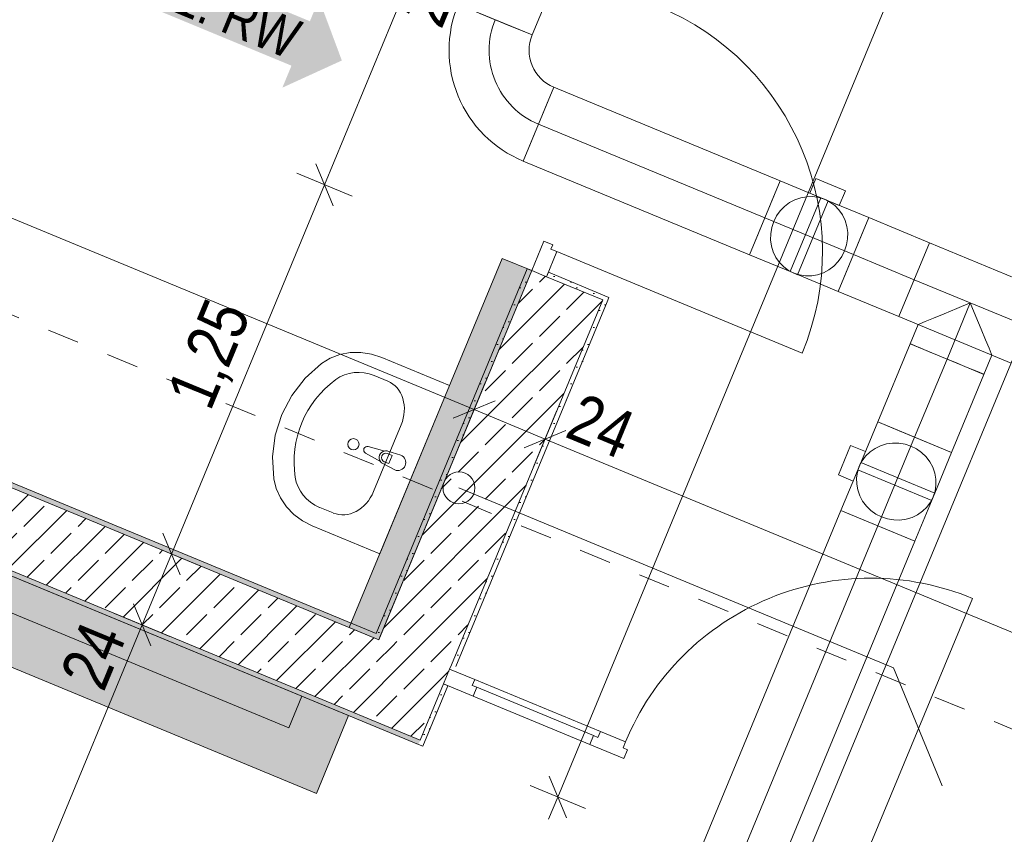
# Model space of a CAD drawing. Header units: metres. Extents: x -89 to 754, y -195 to 69.
# Tile 104 of 256: x 2.24 to 5.31, y 1.88 to 4.43. Entities that reach past the tile are written whole.
import ezdxf

# ---------------------------------------------------------------- set-up
doc = ezdxf.new("R2010")
doc.units = ezdxf.units.M
doc.header["$MEASUREMENT"] = 0
doc.linetypes.add('Strichlinie_ eng', pattern=[0.115, 0.075, -0.04])
doc.linetypes.add('STRICHPUNKT2', pattern=[12.7, 6.35, -3.175, 0, -3.175])
for name, color, linetype in [('70 Entwässerung_Schmutzwasser', 7, 'Continuous'), ('70 Lüftung', 7, 'Continuous'), ('95 Ausführungsplanung Bemaßung', 7, 'Continuous'), ('97 Brandschutz', 7, 'Continuous'), ('Neubau_10 Wand außen', 7, 'Continuous'), ('Neubau_10 Wand innen', 7, 'Continuous'), ('Neubau_30 Dach', 7, 'Continuous'), ('Neubau_50 Möblierung', 7, 'Continuous'), ('Neubau_50 Sanitäreinrichtung', 7, 'Continuous')]:
    doc.layers.add(name, color=color, linetype=linetype)
doc.styles.add('ERSTELLTER_STIL_3', font='ARIALN.TTF')
doc.dimstyles.new('ERSTELLTER_STIL__4', dxfattribs={"dimtxt": 0.15, "dimasz": 0.095143, "dimexe": 0.18, "dimexo": 0.0625, "dimgap": 0, "dimtad": 1, "dimzin": 0, "dimdsep": 46, "dimtxsty": 'ERSTELLTER_STIL_3', "dimblk": 'ARROWHEAD_6', "dimblk1": 'ARROWHEAD_6', "dimblk2": 'ARROWHEAD_6', "dimcen": 0.09, "dimse1": 1, "dimse2": 1, "dimclrd": 7, "dimclre": 7, "dimclrt": 7, "dimazin": 0, "dimtfac": 1, "dimtdec": 4, "dimtmove": 0, "dimatfit": 3, "dimfxl": 1, "dimtolj": 1, "dimtzin": 0, "dimarcsym": 0})
doc.dimstyles.new('ERSTELLTER_STIL__6', dxfattribs={"dimtxt": 0.15, "dimasz": 0.095143, "dimexe": 0.18, "dimexo": 0.0625, "dimgap": 0, "dimtad": 1, "dimzin": 0, "dimdsep": 46, "dimtxsty": 'ERSTELLTER_STIL_3', "dimblk": 'ARROWHEAD_6', "dimblk1": 'ARROWHEAD_6', "dimblk2": 'ARROWHEAD_6', "dimcen": 0.09, "dimse1": 1, "dimse2": 1, "dimclrd": 7, "dimclre": 7, "dimclrt": 7, "dimazin": 0, "dimtfac": 1, "dimtdec": 4, "dimtmove": 2, "dimatfit": 3, "dimfxl": 1, "dimtolj": 1, "dimtzin": 0, "dimarcsym": 0})
pattern_1 = [(45, (0, 0), (-0.0848528, 0.0848528), []), (45, (-0.04243, 0.04243), (-0.0848528, 0.0848528), [0.09, -0.03])]
pattern_2 = [(45, (0, 0), (-0.01767767, 0.01767767), [0, -0.025])]

# ---------------------------------------------------------------- blocks, each defined once
blk = doc.blocks.new('Tür Ol 1-Fl 1S 27')
at = {"layer": 'Neubau_10 Wand außen', "color": 7, "linetype": 'Continuous', "lineweight": 13}
for p, q in [((0.67, 0), (0.67, 0.83)), ((-0.67, 0), (-0.755, 0)), ((-0.755, 0), (-0.755, -0.05)), ((-0.755, -0.05), (-0.755, 0)), ((-0.755, -0.05), (-0.755, 0)), ((-0.245, 0), (-0.67, 0)), ((-0.67, -0.02), (-0.67, 0)), ((-0.16, 0), (-0.245, 0)), ((-0.245, 0), (-0.245, -0.02)), ((-0.16, -0.02), (-0.16, 0)), ((0.67, -0.02), (0.67, 0)), ((0.67, 0), (0.755, 0)), ((0.755, 0), (0.755, -0.05)), ((0.755, -0.05), (0.755, 0)), ((0.755, -0.05), (0.755, 0)), ((-0.655, -0.02), (-0.67, -0.02)), ((-0.655, -0.05), (-0.655, -0.02)), ((-0.26, -0.02), (-0.655, -0.02)), ((-0.245, -0.02), (-0.26, -0.02)), ((-0.26, -0.02), (-0.26, -0.05)), ((-0.145, -0.02), (-0.16, -0.02)), ((-0.145, -0.05), (-0.145, -0.02)), ((0.655, -0.05), (0.655, -0.02)), ((0.655, -0.02), (0.67, -0.02)), ((-0.755, -0.05), (-0.655, -0.05)), ((-0.755, -0.065), (-0.755, -0.05)), ((-0.655, -0.05), (-0.26, -0.05)), ((-0.26, -0.05), (-0.145, -0.05)), ((0.755, -0.05), (0.655, -0.05)), ((0.755, -0.065), (0.755, -0.05))]:
    blk.add_line(p, q, dxfattribs=at)
at = {"layer": 'Neubau_10 Wand außen', "color": 7, "linetype": 'Continuous', "lineweight": 9}
for p, q in [((-0.755, 0.205), (-0.74, 0.205)), ((-0.74, 0), (-0.74, 0.205)), ((0.755, 0.205), (0.74, 0.205)), ((0.74, 0), (0.74, 0.205))]:
    blk.add_line(p, q, dxfattribs=at)
blk.add_arc((0.67, 0), 0.83, 90, 180, dxfattribs=at)
blk = doc.blocks.new('Tür Ol 1-Fl 1S 27_2')
at = {"layer": 'Neubau_10 Wand außen', "color": 7, "linetype": 'Continuous', "lineweight": 13}
for p, q in [((0.67, 0), (0.67, 0.83)), ((-0.755, 0.015), (-0.755, 0)), ((-0.67, 0), (-0.755, 0)), ((-0.755, 0), (-0.755, -0.05)), ((-0.755, 0), (-0.755, -0.05)), ((-0.755, 0), (-0.755, -0.05)), ((-0.245, 0), (-0.67, 0)), ((-0.67, -0.02), (-0.67, 0)), ((-0.16, 0), (-0.245, 0)), ((-0.245, 0), (-0.245, -0.02)), ((-0.16, -0.02), (-0.16, 0)), ((0.67, -0.02), (0.67, 0)), ((0.67, 0), (0.755, 0)), ((0.755, 0.015), (0.755, 0)), ((0.755, 0), (0.755, -0.05)), ((0.755, 0), (0.755, -0.05)), ((0.755, 0), (0.755, -0.05)), ((-0.655, -0.02), (-0.67, -0.02)), ((-0.655, -0.05), (-0.655, -0.02)), ((-0.26, -0.02), (-0.655, -0.02)), ((-0.245, -0.02), (-0.26, -0.02)), ((-0.26, -0.02), (-0.26, -0.05)), ((-0.145, -0.02), (-0.16, -0.02)), ((-0.145, -0.05), (-0.145, -0.02)), ((0.655, -0.05), (0.655, -0.02)), ((0.655, -0.02), (0.67, -0.02)), ((-0.755, -0.05), (-0.655, -0.05)), ((-0.655, -0.05), (-0.26, -0.05)), ((-0.26, -0.05), (-0.145, -0.05)), ((0.755, -0.05), (0.655, -0.05))]:
    blk.add_line(p, q, dxfattribs=at)
at = {"layer": 'Neubau_10 Wand außen', "color": 7, "linetype": 'Continuous', "lineweight": 9}
for p, q in [((-0.74, -0.05), (-0.74, -0.255)), ((0.74, -0.05), (0.74, -0.255)), ((-0.755, -0.255), (-0.74, -0.255)), ((0.755, -0.255), (0.74, -0.255))]:
    blk.add_line(p, q, dxfattribs=at)
blk.add_arc((0.67, 0), 0.83, 90, 180, dxfattribs=at)
blk = doc.blocks.new('Waschbecken 01 27')
at = {"layer": 'Neubau_50 Sanitäreinrichtung', "color": 7, "linetype": 'Continuous', "lineweight": 9}
for p, q in [((0.1129, -0.0923), (-0.1129, -0.0923)), ((-0.0136, -0.0971), (-0.0136, -0.0822)), ((-0.0136, -0.0822), (0.0136, -0.0822)), ((0.0136, -0.0822), (0.0136, -0.0971)), ((-0.223, -0.1833), (-0.223, -0.2291)), ((0.223, -0.1833), (0.223, -0.2291))]:
    blk.add_line(p, q, dxfattribs=at)
at = {"layer": 'Neubau_50 Sanitäreinrichtung', "color": 7, "linetype": 'Continuous', "lineweight": 9, "flags": 128}
blk.add_lwpolyline([(-0.285, 0), (-0.285, -0.2291), (-0.2822, -0.2628), (-0.2741, -0.2955), (-0.2608, -0.326), (-0.2427, -0.3534), (-0.2205, -0.3769), (-0.1949, -0.3956), (-0.133, -0.4255), (-0.0674, -0.4438), (0, -0.45), (0.0674, -0.4438), (0.133, -0.4255), (0.1949, -0.3956), (0.2205, -0.3769), (0.2427, -0.3534), (0.2608, -0.326), (0.2741, -0.2955), (0.2822, -0.2628), (0.285, -0.2291), (0.285, 0)], close=True, dxfattribs=at)
blk.add_lwpolyline([(-0.025, -0.0573), (-0.021, -0.0993, 0.12102), (-0.0177, -0.1088), (-0.0111, -0.1617, 0.882566), (0.0111, -0.1617), (0.0177, -0.1088, 0.12102), (0.021, -0.0993), (0.025, -0.0573, 1)], format="xyb", close=True, dxfattribs=at)
at = {"layer": 'Neubau_50 Sanitäreinrichtung', "color": 7, "linetype": 'Continuous', "lineweight": 9}
blk.add_circle((0, -0.2071), 0.0175, dxfattribs=at)
for centre, radius, start, end in [((0, -0.0974), 0.0211, 212.771, 327.229), ((0, -0.0971), 0.0136, 180, 0)]:
    blk.add_arc(centre, radius, start, end, dxfattribs=at)
for centre, major_axis, ratio, start_param, end_param in [((-0.1128, -0.1833), (0.1103, 0), 0.82489, 1.570796, 3.141593), ((0.1128, -0.1833), (0.1103, 0), 0.82489, 0, 1.570796), ((-0.1129, -0.2291), (0, 0.1212), 0.908696, 1.570796, 2.644618), ((0.1129, -0.2291), (0, 0.1212), 0.908696, 3.638567, 4.712389), ((0, 0), (0, 0.3818), 0.908696, 2.644618, 3.638567)]:
    blk.add_ellipse(centre, major_axis=major_axis, ratio=ratio, start_param=start_param, end_param=end_param, dxfattribs=at)
blk = doc.blocks.new('Pfeil gerade 27')
at = {"layer": '97 Brandschutz', "linetype": 'Continuous', "lineweight": 18, "true_color": 0x60cd00}
blk.add_hatch(color=72, dxfattribs=at).paths.add_polyline_path([(0.3, 0), (0.1607, 0.1497), (0.1607, 0.0752), (-0.3, 0.0752), (-0.3, -0.0752), (0.1607, -0.0752), (0.1607, -0.1497)])
blk = doc.blocks.new('*D611')
at = {"layer": '95 Ausführungsplanung Bemaßung', "color": 7, "linetype": 'Continuous', "lineweight": 9}
for p, q in [((8.7453, 13.5183), (8.6911, 13.6492)), ((8.7182, 13.5838), (8.7469, 13.6532)), ((8.8049, 13.5478), (8.6314, 13.6197)), ((3.9184, 1.9961), (8.7182, 13.5838)), ((4.0052, 1.9602), (3.8317, 2.0321)), ((3.8913, 2.0616), (3.9455, 1.9307)), ((3.8897, 1.9267), (3.9184, 1.9961))]:
    blk.add_line(p, q, dxfattribs=at)
at = {"layer": '95 Ausführungsplanung Bemaßung', "color": 7, "lineweight": 9, "insert": (6.417, 8.061), "char_height": 0.15, "attachment_point": 7, "rotation": 67.5, "style": 'ERSTELLTER_STIL_3'}
blk.add_mtext('\\A1;{\\pql;\\fArial Narrow|b0|i0|c0|p0;\\W1.000000;12,54}', dxfattribs=at)
blk = doc.blocks.new('ARROWHEAD_6')
at = {"color": 0, "linetype": 'Continuous', "lineweight": 0}
for p, q in [((-0.5, -0.5), (0.5, 0.5)), ((0, 0), (-1, 0))]:
    blk.add_line(p, q, dxfattribs=at)
blk = doc.blocks.new('*D801')
at = {"layer": '95 Ausführungsplanung Bemaßung', "color": 7, "linetype": 'Continuous', "lineweight": 9}
for p, q in [((-1.9815, 3.184), (-2.1124, 3.1298)), ((-2.0469, 3.1569), (-1.8252, 3.0651)), ((-1.8611, 2.9783), (-1.7893, 3.1518)), ((-1.7598, 3.0922), (-1.8906, 3.038)), ((-1.8252, 3.0651), (3.0252, 1.056))]:
    blk.add_line(p, q, dxfattribs=at)
blk = doc.blocks.new('*D802')
at = {"layer": '95 Ausführungsplanung Bemaßung', "color": 7, "linetype": 'Continuous', "lineweight": 9}
for p, q in [((-1.7598, 3.0922), (-1.8906, 3.038)), ((-1.8252, 3.0651), (3.0252, 1.056)), ((2.9892, 0.9693), (3.0611, 1.1427)), ((3.0906, 1.0831), (2.9597, 1.0289)), ((3.0252, 1.056), (4.4202, 0.4782))]:
    blk.add_line(p, q, dxfattribs=at)
at = {"layer": '95 Ausführungsplanung Bemaßung', "color": 7, "lineweight": 9, "insert": (0.4553, 2.1529), "char_height": 0.15, "attachment_point": 7, "rotation": 337.5, "style": 'ERSTELLTER_STIL_3'}
blk.add_mtext('\\A1;{\\pql;\\fArial Narrow|b0|i0|c0|p0;\\W1.000000;5,25}', dxfattribs=at)
blk = doc.blocks.new('*D803')
at = {"layer": '95 Ausführungsplanung Bemaßung', "color": 7, "linetype": 'Continuous', "lineweight": 9}
for p, q in [((3.0906, 1.0831), (2.9597, 1.0289)), ((3.0252, 1.056), (4.4202, 0.4782)), ((4.3843, 0.3914), (4.4561, 0.5649)), ((4.4856, 0.5053), (4.3548, 0.4511)), ((4.4202, 0.4782), (4.5357, 0.4303))]:
    blk.add_line(p, q, dxfattribs=at)
at = {"layer": '95 Ausführungsplanung Bemaßung', "color": 7, "lineweight": 9, "char_height": 0.15, "attachment_point": 7, "rotation": 337.5, "style": 'ERSTELLTER_STIL_3'}
for s, insert in [('\\A1;{\\pql;\\fArial Narrow|b0|i0|c0|p0;\\W1.000000;12\\fArial Narrow|b0|i0|c0|p0;\\W1.000000;\\A1{\\H.66x;\\S5^  ;}}', (4.1456, 0.6172)), ('\\A1;{\\pql;\\fArial Narrow|b0|i0|c0|p0;\\W1.000000;1,51}', (3.578, 0.8595)), ('\\A1;{\\pql;\\fArial Narrow|b0|i0|c0|p0;\\W1.000000;2,51}', (3.4977, 0.6655))]:
    blk.add_mtext(s, dxfattribs=dict(at, insert=insert))
blk = doc.blocks.new('*D810')
at = {"layer": '95 Ausführungsplanung Bemaßung', "color": 7, "linetype": 'Continuous', "lineweight": 9}
for p, q in [((2.8133, 26.0534), (2.7591, 26.1842)), ((2.7862, 26.1188), (2.815, 26.1882)), ((2.873, 26.0829), (2.6995, 26.1548)), ((-9.7372, -4.1153), (2.7862, 26.1188)), ((-9.7643, -4.0499), (-9.7101, -4.1807)), ((-9.6504, -4.1512), (-9.8239, -4.0794)), ((-9.7659, -4.1847), (-9.7372, -4.1153))]:
    blk.add_line(p, q, dxfattribs=at)
at = {"layer": '95 Ausführungsplanung Bemaßung', "color": 7, "lineweight": 9, "insert": (-3.5663, 10.7697), "char_height": 0.15, "attachment_point": 7, "rotation": 67.5, "style": 'ERSTELLTER_STIL_3'}
blk.add_mtext('\\A1;{\\pql;\\fArial Narrow|b0|i0|c0|p0;\\W1.000000;32,72\\fArial Narrow|b0|i0|c0|p0;\\W1.000000;\\A1{\\H.66x;\\S5^  ;}}', dxfattribs=at)
blk = doc.blocks.new('*D868')
at = {"layer": '95 Ausführungsplanung Bemaßung', "color": 7, "linetype": 'Continuous', "lineweight": 9}
for p, q in [((7.2367, 1.7248), (3.8784, 3.1158)), ((7.2726, 1.8115), (7.2007, 1.6381)), ((7.1712, 1.6977), (7.3021, 1.7519)), ((7.4584, 1.6329), (7.2367, 1.7248)), ((7.4943, 1.7197), (7.4225, 1.5462)), ((7.393, 1.6058), (7.5238, 1.6601)), ((11.9716, -0.2365), (7.4584, 1.6329))]:
    blk.add_line(p, q, dxfattribs=at)
blk = doc.blocks.new('*D869')
at = {"layer": '95 Ausführungsplanung Bemaßung', "color": 7, "linetype": 'Continuous', "lineweight": 9}
for p, q in [((3.8784, 3.1158), (3.6566, 3.2077)), ((3.8129, 3.0887), (3.9438, 3.1429)), ((7.2367, 1.7248), (3.8784, 3.1158)), ((7.1712, 1.6977), (7.3021, 1.7519))]:
    blk.add_line(p, q, dxfattribs=at)
at = {"layer": '95 Ausführungsplanung Bemaßung', "color": 7, "lineweight": 9, "char_height": 0.15, "attachment_point": 7, "rotation": 337.5, "style": 'ERSTELLTER_STIL_3'}
for s, insert in [('\\A1;{\\pql;\\fArial Narrow|b0|i0|c0|p0;\\W1.000000;24}', (3.9361, 3.1244)), ('\\A1;{\\pql;\\fArial Narrow|b0|i0|c0|p0;\\W1.000000;3,63\\fArial Narrow|b0|i0|c0|p0;\\W1.000000;\\A1{\\H.66x;\\S5^  ;}}', (5.3701, 2.4927))]:
    blk.add_mtext(s, dxfattribs=dict(at, insert=insert))
blk = doc.blocks.new('*D870')
at = {"layer": '95 Ausführungsplanung Bemaßung', "color": 7, "linetype": 'Continuous', "lineweight": 9}
for p, q in [((3.6566, 3.2077), (-2.3578, 5.699)), ((3.6926, 3.2944), (3.6207, 3.1209)), ((3.5912, 3.1806), (3.7221, 3.2348)), ((3.8784, 3.1158), (3.6566, 3.2077)), ((3.9143, 3.2026), (3.8424, 3.0291)), ((3.8129, 3.0887), (3.9438, 3.1429)), ((7.2367, 1.7248), (3.8784, 3.1158))]:
    blk.add_line(p, q, dxfattribs=at)
blk = doc.blocks.new('*D871')
at = {"layer": '95 Ausführungsplanung Bemaßung', "color": 7, "linetype": 'Continuous', "lineweight": 9}
for p, q in [((-2.4232, 5.6719), (-2.2924, 5.7261)), ((3.6566, 3.2077), (-2.3578, 5.699)), ((3.5912, 3.1806), (3.7221, 3.2348))]:
    blk.add_line(p, q, dxfattribs=at)
at = {"layer": '95 Ausführungsplanung Bemaßung', "color": 7, "lineweight": 9, "char_height": 0.15, "attachment_point": 7, "rotation": 337.5, "style": 'ERSTELLTER_STIL_3'}
for s, insert in [('\\A1;{\\pql;\\fArial Narrow|b0|i0|c0|p0;\\W1.000000;24}', (-2.3001, 5.7075)), ('\\A1;{\\pql;\\fArial Narrow|b0|i0|c0|p0;\\W1.000000;6,51}', (0.5047, 4.5457))]:
    blk.add_mtext(s, dxfattribs=dict(at, insert=insert))
blk = doc.blocks.new('*D872')
at = {"layer": '95 Ausführungsplanung Bemaßung', "color": 7, "linetype": 'Continuous', "lineweight": 9}
for p, q in [((-2.645, 5.7637), (-2.5141, 5.8179)), ((-2.3578, 5.699), (-2.5796, 5.7908)), ((-2.3219, 5.7857), (-2.3938, 5.6122)), ((-2.4232, 5.6719), (-2.2924, 5.7261)), ((3.6566, 3.2077), (-2.3578, 5.699))]:
    blk.add_line(p, q, dxfattribs=at)
blk = doc.blocks.new('*D883')
at = {"layer": '95 Ausführungsplanung Bemaßung', "color": 7, "linetype": 'Continuous', "lineweight": 9}
for p, q in [((-1.3554, -7.06), (2.6188, 2.5345)), ((-1.3825, -6.9946), (-1.3283, -7.1254)), ((-1.4472, -7.2818), (-1.3554, -7.06)), ((-1.4743, -7.2163), (-1.4201, -7.3472))]:
    blk.add_line(p, q, dxfattribs=at)
blk = doc.blocks.new('*D884')
at = {"layer": '95 Ausführungsplanung Bemaßung', "color": 7, "linetype": 'Continuous', "lineweight": 9}
for p, q in [((2.5917, 2.5999), (2.6459, 2.469)), ((2.7055, 2.4985), (2.532, 2.5704)), ((-1.3554, -7.06), (2.6188, 2.5345)), ((-1.3825, -6.9946), (-1.3283, -7.1254)), ((-1.2686, -7.096), (-1.4421, -7.0241)), ((-1.4472, -7.2818), (-1.3554, -7.06))]:
    blk.add_line(p, q, dxfattribs=at)
at = {"layer": '95 Ausführungsplanung Bemaßung', "color": 7, "lineweight": 9, "char_height": 0.15, "attachment_point": 7, "rotation": 67.5, "style": 'ERSTELLTER_STIL_3'}
for s, insert in [('\\A1;{\\pql;\\fArial Narrow|b0|i0|c0|p0;\\W1.000000;24}', (2.498, 2.3212)), ('\\A1;{\\pql;\\fArial Narrow|b0|i0|c0|p0;\\W1.000000;10,38\\fArial Narrow|b0|i0|c0|p0;\\W1.000000;\\A1{\\H.66x;\\S5^  ;}}', (0.5409, -2.4949)), ('\\A1;{\\pql;\\fArial Narrow|b0|i0|c0|p0;\\W1.000000;24}', (-1.3639, -7.0023))]:
    blk.add_mtext(s, dxfattribs=dict(at, insert=insert))
blk = doc.blocks.new('*D885')
at = {"layer": '95 Ausführungsplanung Bemaßung', "color": 7, "linetype": 'Continuous', "lineweight": 9}
for p, q in [((2.6835, 2.8216), (2.7377, 2.6908)), ((2.6188, 2.5345), (2.7106, 2.7562)), ((2.5917, 2.5999), (2.6459, 2.469))]:
    blk.add_line(p, q, dxfattribs=at)
blk = doc.blocks.new('*D886')
at = {"layer": '95 Ausführungsplanung Bemaßung', "color": 7, "linetype": 'Continuous', "lineweight": 9}
for p, q in [((3.189, 3.911), (3.7668, 5.3061)), ((3.1619, 3.9765), (3.2161, 3.8456)), ((3.2757, 3.8751), (3.1022, 3.947)), ((2.7106, 2.7562), (3.189, 3.911)), ((2.6835, 2.8216), (2.7377, 2.6908)), ((2.7974, 2.7203), (2.6239, 2.7921)), ((2.6188, 2.5345), (2.7106, 2.7562))]:
    blk.add_line(p, q, dxfattribs=at)
at = {"layer": '95 Ausführungsplanung Bemaßung', "color": 7, "lineweight": 9, "insert": (2.8574, 3.189), "char_height": 0.15, "attachment_point": 7, "rotation": 67.5, "style": 'ERSTELLTER_STIL_3'}
blk.add_mtext('\\A1;{\\pql;\\fArial Narrow|b0|i0|c0|p0;\\W1.000000;1,25}', dxfattribs=at)
blk = doc.blocks.new('*D887')
at = {"layer": '95 Ausführungsplanung Bemaßung', "color": 7, "linetype": 'Continuous', "lineweight": 9}
for p, q in [((3.7397, 5.3715), (3.7939, 5.2407)), ((3.189, 3.911), (3.7668, 5.3061)), ((3.1619, 3.9765), (3.2161, 3.8456))]:
    blk.add_line(p, q, dxfattribs=at)
at = {"layer": '95 Ausführungsplanung Bemaßung', "color": 7, "lineweight": 9, "char_height": 0.15, "attachment_point": 7, "rotation": 67.5, "style": 'ERSTELLTER_STIL_3'}
for s, insert in [('\\A1;{\\pql;\\fArial Narrow|b0|i0|c0|p0;\\W1.000000;1,51}', (3.3855, 4.4639)), ('\\A1;{\\pql;\\fArial Narrow|b0|i0|c0|p0;\\W1.000000;2,51}', (3.5795, 4.3835))]:
    blk.add_mtext(s, dxfattribs=dict(at, insert=insert))
blk = doc.blocks.new('*D888')
at = {"layer": '95 Ausführungsplanung Bemaßung', "color": 7, "linetype": 'Continuous', "lineweight": 9}
for p, q in [((7.3805, 14.0302), (7.4092, 14.0996)), ((7.4076, 13.9648), (7.3534, 14.0957)), ((7.4672, 13.9943), (7.2937, 14.0662)), ((3.7668, 5.3061), (7.3805, 14.0302)), ((3.7397, 5.3715), (3.7939, 5.2407)), ((3.8536, 5.2702), (3.6801, 5.342)), ((3.189, 3.911), (3.7668, 5.3061))]:
    blk.add_line(p, q, dxfattribs=at)
at = {"layer": '95 Ausführungsplanung Bemaßung', "color": 7, "lineweight": 9, "insert": (5.5013, 9.4807), "char_height": 0.15, "attachment_point": 7, "rotation": 67.5, "style": 'ERSTELLTER_STIL_3'}
blk.add_mtext('\\A1;{\\pql;\\fArial Narrow|b0|i0|c0|p0;\\W1.000000;9,44\\fArial Narrow|b0|i0|c0|p0;\\W1.000000;\\A1{\\H.66x;\\S5^  ;}}', dxfattribs=at)

msp = doc.modelspace()

# ---------------------------------------------------------------- hatches: boundary and pattern name
at = {"layer": 'Neubau_10 Wand außen', "linetype": 'Continuous', "lineweight": 0, "true_color": 0x000000}
h = msp.add_hatch(dxfattribs=at)
h.set_pattern_fill('Gips_0001', color=18, style=0, pattern_type=2)
h.set_pattern_definition(pattern_2)
h.paths.add_polyline_path([(3.3503, 2.5074), (-1.2506, 4.4132), (-1.2563, 4.3994), (3.3446, 2.4936)])
h = msp.add_hatch(dxfattribs=at)
h.set_pattern_fill('Beton_Stahlbeton_0001', color=18, style=0, pattern_type=2)
h.set_pattern_definition(pattern_1)
h.paths.add_polyline_path([(3.3585, 2.4878), (-1.2563, 4.3994), (-1.3482, 4.1776), (3.2666, 2.2661)])
h = msp.add_hatch(dxfattribs=at)
h.set_pattern_fill('Gips_0001', color=18, style=0, pattern_type=2)
h.set_pattern_definition(pattern_2)
h.paths.add_polyline_path([(-1.3482, 4.1776), (-1.3539, 4.1638), (3.4826, 2.1604), (3.4884, 2.1743)])
h = msp.add_hatch(dxfattribs=at)
h.set_pattern_fill('Gips_0001', color=18, style=0, pattern_type=2)
h.set_pattern_definition(pattern_2)
h.paths.add_polyline_path([(3.3503, 2.5074), (3.3642, 2.5017), (3.8368, 3.6427), (3.823, 3.6484)])
h = msp.add_hatch(dxfattribs=at)
h.set_pattern_fill('Beton_Stahlbeton_0001', color=18, style=0, pattern_type=2)
h.set_pattern_definition(pattern_1)
h.paths.add_polyline_path([(3.8368, 3.6427), (3.3642, 2.5017), (3.5859, 2.4099), (4.0586, 3.5509), (3.883, 3.6236)])
h = msp.add_hatch(dxfattribs=at)
h.set_pattern_fill('Gips_0001', color=18, style=0, pattern_type=2)
h.set_pattern_definition(pattern_2)
h.paths.add_polyline_path([(4.0782, 3.559), (3.8888, 3.6374), (3.883, 3.6236), (4.0586, 3.5509), (4.0724, 3.5451)])
h = msp.add_hatch(dxfattribs=at)
h.set_pattern_fill('Gips_0001', color=18, style=0, pattern_type=2)
h.set_pattern_definition(pattern_2)
h.paths.add_polyline_path([(3.5859, 2.4099), (3.5998, 2.4041), (4.0724, 3.5451), (4.0586, 3.5509)])
h = msp.add_hatch(dxfattribs=at)
h.set_pattern_fill('Gips_0001', color=18, style=0, pattern_type=2)
h.set_pattern_definition(pattern_2)
h.paths.add_polyline_path([(3.3642, 2.5017), (3.3503, 2.5074), (3.3446, 2.4936), (3.3585, 2.4878)])
h = msp.add_hatch(dxfattribs=at)
h.set_pattern_fill('Beton_Stahlbeton_0001', color=18, style=0, pattern_type=2)
h.set_pattern_definition(pattern_1)
h.paths.add_polyline_path([(3.5859, 2.4099), (3.3642, 2.5017), (3.3585, 2.4878), (3.5802, 2.396)])
h = msp.add_hatch(dxfattribs=at)
h.set_pattern_fill('Beton_Stahlbeton_0001', color=18, style=0, pattern_type=2)
h.set_pattern_definition(pattern_1)
h.paths.add_polyline_path([(3.5802, 2.396), (3.3585, 2.4878), (3.2666, 2.2661), (3.4884, 2.1743)])
h = msp.add_hatch(dxfattribs=at)
h.set_pattern_fill('Gips_0001', color=18, style=0, pattern_type=2)
h.set_pattern_definition(pattern_2)
h.paths.add_polyline_path([(3.4826, 2.1604), (3.4965, 2.1547), (3.5749, 2.3441), (3.5611, 2.3498), (3.4884, 2.1743)])
at = {"layer": 'Neubau_10 Wand innen', "linetype": 'Continuous', "lineweight": 13}
msp.add_hatch(color=9, dxfattribs=at).paths.add_polyline_path([(3.3585, 2.4878), (3.2661, 2.5261), (3.7444, 3.681), (3.8368, 3.6427)])
at = {"layer": 'Neubau_50 Möblierung', "linetype": 'Continuous', "lineweight": 0, "true_color": 0xffffff}
for points in [[(3.2643, 2.2508), (3.1634, 2.0071), (-0.7296, 3.6197), (-0.6286, 3.8634)], [(3.1184, 2.3113), (3.0776, 2.2127), (-0.5235, 3.7043), (-0.4827, 3.8029)]]:
    msp.add_hatch(color=7, dxfattribs=at).paths.add_polyline_path(points)

# ---------------------------------------------------------------- linework, layer by layer
at = {"layer": '70 Entwässerung_Schmutzwasser', "color": 34, "linetype": 'Continuous', "lineweight": 18, "true_color": 0xa85100}
for p, q in [((3.959, 0.031), (14.3146, 25.0318)), ((3.6094, 2.963), (4.9674, 2.4005)), ((4.9674, 2.4005), (5.1204, 2.031))]:
    msp.add_line(p, q, dxfattribs=at)
msp.add_circle((3.6094, 2.963), 0.05, dxfattribs=at)
at = {"layer": '70 Lüftung', "color": 36, "linetype": 'Continuous', "lineweight": 18, "true_color": 0x7e4100}
for p, q in [((3.8378, 4.3797), (4.6067, 6.2361)), ((3.6068, 4.4754), (3.8378, 4.3797)), ((3.6745, 4.4474), (3.7701, 4.4077)), ((3.7701, 4.4077), (3.8378, 4.3797)), ((3.8098, 3.9854), (3.9054, 4.2164)), ((3.9054, 4.2164), (3.8774, 4.1487)), ((4.6135, 3.9231), (3.9054, 4.2164)), ((3.8774, 4.1487), (3.8378, 4.0531)), ((3.8378, 4.0531), (3.8098, 3.9854)), ((3.8098, 3.9854), (4.5179, 3.6921)), ((4.6135, 3.9231), (4.5855, 3.8554)), ((4.5855, 3.8554), (4.5459, 3.7598)), ((4.8907, 3.8083), (4.8627, 3.7406)), ((5.0802, 3.7298), (4.8907, 3.8083)), ((4.5459, 3.7598), (4.5179, 3.6921)), ((4.8627, 3.7406), (4.823, 3.645)), ((5.0522, 3.6621), (5.0802, 3.7298)), ((5.0802, 3.7298), (5.0522, 3.6621)), ((5.4313, 3.5844), (5.0802, 3.7298)), ((4.823, 3.645), (4.795, 3.5773)), ((5.0126, 3.5665), (5.0522, 3.6621)), ((5.0522, 3.6621), (5.0126, 3.5665)), ((4.795, 3.5773), (4.9846, 3.4988)), ((4.9846, 3.4988), (5.0126, 3.5665)), ((5.0126, 3.5665), (4.9846, 3.4988)), ((5.1657, 3.5241), (5.2079, 3.5416)), ((5.2079, 3.5416), (5.2254, 3.4993)), ((5.1263, 3.5078), (5.1657, 3.5241)), ((4.9846, 3.4988), (5.3356, 3.3534)), ((5.0502, 3.4762), (5.0665, 3.483)), ((5.0665, 3.483), (5.0924, 3.4937)), ((5.0924, 3.4937), (5.1263, 3.5078)), ((5.2254, 3.4993), (5.2418, 3.4599)), ((5.0446, 3.4739), (5.0197, 3.4139)), ((5.0446, 3.4739), (5.0502, 3.4762)), ((5.2418, 3.4599), (5.2558, 3.4261)), ((5.2558, 3.4261), (5.2665, 3.4001)), ((5.0197, 3.4139), (4.9184, 3.1692)), ((5.0197, 3.4139), (5.0237, 3.4123)), ((5.0197, 3.4139), (5.0874, 3.3859)), ((5.0237, 3.4123), (5.0352, 3.4075)), ((5.0352, 3.4075), (5.0536, 3.3999)), ((5.0536, 3.3999), (5.0775, 3.39)), ((5.0775, 3.39), (5.1053, 3.3784)), ((5.2665, 3.4001), (5.2733, 3.3838)), ((5.0874, 3.3859), (5.1831, 3.3462)), ((5.1053, 3.3784), (5.1352, 3.366)), ((5.1352, 3.366), (5.1651, 3.3537)), ((5.2756, 3.3783), (5.2507, 3.3182)), ((5.2733, 3.3838), (5.2756, 3.3783)), ((5.1651, 3.3537), (5.193, 3.3421)), ((5.1831, 3.3462), (5.2507, 3.3182)), ((5.193, 3.3421), (5.2169, 3.3322)), ((5.2169, 3.3322), (5.2352, 3.3246)), ((5.2352, 3.3246), (5.2468, 3.3198)), ((5.1494, 3.0736), (5.2507, 3.3182)), ((5.2468, 3.3198), (5.2507, 3.3182)), ((4.9184, 3.1692), (4.986, 3.1412)), ((4.986, 3.1412), (5.0817, 3.1016)), ((5.0817, 3.1016), (5.1494, 3.0736)), ((4.8036, 2.8921), (4.1629, 1.3454)), ((4.8712, 2.8641), (4.8036, 2.8921)), ((4.9669, 2.8244), (4.8712, 2.8641)), ((5.0346, 2.7964), (4.9669, 2.8244)), ((4.3939, 1.2497), (5.0346, 2.7964))]:
    msp.add_line(p, q, dxfattribs=at)
at = {"layer": '70 Lüftung', "color": 36, "linetype": 'STRICHPUNKT2', "lineweight": 18, "true_color": 0x7e4100}
for p, q in [((4.5657, 3.8076), (3.8576, 4.1009)), ((5.0324, 3.6143), (4.8429, 3.6928)), ((5.3835, 3.4689), (5.0324, 3.6143)), ((5.2079, 3.5416), (5.1352, 3.366)), ((5.1352, 3.366), (5.0339, 3.1214)), ((4.2784, 1.2975), (4.9191, 2.8442))]:
    msp.add_line(p, q, dxfattribs=at)
at = {"layer": '70 Lüftung', "color": 253, "linetype": 'Continuous', "lineweight": 18, "true_color": 0xaaaaaa}
for p, q in [((4.6135, 3.9231), (4.5179, 3.6921)), ((4.6135, 3.9231), (4.7632, 3.8611)), ((4.725, 3.931), (4.7059, 3.8848)), ((4.8174, 3.8927), (4.725, 3.931)), ((4.7983, 3.8466), (4.7059, 3.8848)), ((4.8174, 3.8927), (4.7983, 3.8466)), ((4.6272, 3.8435), (4.6427, 3.8552)), ((4.6427, 3.8552), (4.6597, 3.8643)), ((4.7406, 3.8705), (4.6449, 3.6395)), ((4.6597, 3.8643), (4.6778, 3.8706)), ((4.668, 3.6299), (4.7637, 3.8609)), ((4.6778, 3.8706), (4.6966, 3.8739)), ((4.6966, 3.8739), (4.7155, 3.8742)), ((4.7155, 3.8742), (4.7342, 3.8715)), ((4.7342, 3.8715), (4.7521, 3.8657)), ((4.7406, 3.8705), (4.7473, 3.8677)), ((4.7473, 3.8677), (4.7569, 3.8637)), ((4.7521, 3.8657), (4.7689, 3.8571)), ((4.7569, 3.8637), (4.7637, 3.8609)), ((4.7632, 3.8611), (4.8907, 3.8083)), ((4.7689, 3.8571), (4.784, 3.8458)), ((4.6023, 3.8136), (4.6136, 3.8296)), ((4.6136, 3.8296), (4.6272, 3.8435)), ((4.784, 3.8458), (4.7972, 3.8323)), ((4.7972, 3.8323), (4.8081, 3.8166)), ((4.5873, 3.7775), (4.5934, 3.7961)), ((4.5934, 3.7961), (4.6023, 3.8136)), ((4.8907, 3.8083), (4.795, 3.5773)), ((4.8081, 3.8166), (4.8165, 3.7994)), ((4.8165, 3.7994), (4.8221, 3.7809)), ((4.5838, 3.7387), (4.584, 3.7582)), ((4.584, 3.7582), (4.5873, 3.7775)), ((4.8221, 3.7809), (4.8248, 3.7617)), ((4.8248, 3.7617), (4.8245, 3.7422)), ((4.5865, 3.7195), (4.5838, 3.7387)), ((4.8245, 3.7422), (4.8213, 3.7229)), ((4.5921, 3.701), (4.5865, 3.7195)), ((4.6004, 3.6838), (4.5921, 3.701)), ((4.8151, 3.7043), (4.8063, 3.6868)), ((4.8213, 3.7229), (4.8151, 3.7043)), ((4.5179, 3.6921), (4.6675, 3.6301)), ((4.6113, 3.6682), (4.6004, 3.6838)), ((4.6245, 3.6546), (4.6113, 3.6682)), ((4.7949, 3.6708), (4.7813, 3.6569)), ((4.8063, 3.6868), (4.7949, 3.6708)), ((4.6397, 3.6433), (4.6245, 3.6546)), ((4.6564, 3.6347), (4.6397, 3.6433)), ((4.6449, 3.6395), (4.6517, 3.6367)), ((4.6517, 3.6367), (4.6612, 3.6327)), ((4.6744, 3.629), (4.6564, 3.6347)), ((4.6612, 3.6327), (4.668, 3.6299)), ((4.7488, 3.6361), (4.7307, 3.6298)), ((4.7658, 3.6452), (4.7488, 3.6361)), ((4.7813, 3.6569), (4.7658, 3.6452)), ((4.6675, 3.6301), (4.795, 3.5773)), ((4.693, 3.6262), (4.6744, 3.629)), ((4.712, 3.6265), (4.693, 3.6262)), ((4.7307, 3.6298), (4.712, 3.6265)), ((4.8656, 3.0417), (4.9184, 3.1692)), ((4.9184, 3.1692), (5.1494, 3.0736)), ((4.8339, 3.096), (4.7957, 3.0036)), ((4.8339, 3.096), (4.8801, 3.0769)), ((4.8944, 3.0758), (4.91, 3.0867)), ((4.91, 3.0867), (4.9273, 3.095)), ((4.9273, 3.095), (4.9458, 3.1006)), ((4.9458, 3.1006), (4.965, 3.1033)), ((4.965, 3.1033), (4.9845, 3.103)), ((4.9845, 3.103), (5.0038, 3.0998)), ((5.0038, 3.0998), (5.0224, 3.0937)), ((5.0224, 3.0937), (5.0399, 3.0848)), ((5.0399, 3.0848), (5.0558, 3.0735)), ((4.8801, 3.0769), (4.8419, 2.9845)), ((4.8696, 3.0474), (4.8808, 3.0626)), ((4.8808, 3.0626), (4.8944, 3.0758)), ((5.0558, 3.0735), (5.0698, 3.0599)), ((5.0698, 3.0599), (5.0815, 3.0444)), ((5.0966, 2.9461), (5.1494, 3.0736)), ((4.8036, 2.8921), (4.8656, 3.0417)), ((4.8552, 3.0127), (4.861, 3.0307)), ((4.8562, 3.0191), (4.859, 3.0259)), ((4.8562, 3.0191), (5.0872, 2.9234)), ((4.859, 3.0259), (4.863, 3.0354)), ((4.861, 3.0307), (4.8696, 3.0474)), ((4.863, 3.0354), (4.8658, 3.0422)), ((5.0967, 2.9465), (4.8658, 3.0422)), ((5.0815, 3.0444), (5.0906, 3.0274)), ((5.0906, 3.0274), (5.0969, 3.0093)), ((4.7957, 3.0036), (4.8419, 2.9845)), ((4.8525, 2.9941), (4.8552, 3.0127)), ((4.8527, 2.9751), (4.8525, 2.9941)), ((5.0969, 3.0093), (5.1002, 2.9905)), ((5.1002, 2.9905), (5.1005, 2.9716)), ((4.8561, 2.9564), (4.8527, 2.9751)), ((4.8623, 2.9383), (4.8561, 2.9564)), ((5.1005, 2.9716), (5.0977, 2.9529)), ((4.8714, 2.9212), (4.8623, 2.9383)), ((5.0346, 2.7964), (5.0966, 2.9461)), ((5.092, 2.935), (5.0834, 2.9182)), ((5.0872, 2.9234), (5.09, 2.9302)), ((5.09, 2.9302), (5.0939, 2.9398)), ((5.0977, 2.9529), (5.092, 2.935)), ((5.0939, 2.9398), (5.0967, 2.9465)), ((4.8831, 2.9058), (4.8714, 2.9212)), ((4.8971, 2.8922), (4.8831, 2.9058)), ((5.0721, 2.9031), (5.0585, 2.8899)), ((5.0834, 2.9182), (5.0721, 2.9031)), ((4.8036, 2.8921), (5.0346, 2.7964)), ((4.9131, 2.8808), (4.8971, 2.8922)), ((4.9306, 2.872), (4.9131, 2.8808)), ((4.9492, 2.8658), (4.9306, 2.872)), ((4.9685, 2.8626), (4.9492, 2.8658)), ((5.0072, 2.865), (4.988, 2.8623)), ((5.0257, 2.8706), (5.0072, 2.865)), ((5.0429, 2.879), (5.0257, 2.8706)), ((5.0585, 2.8899), (5.0429, 2.879)), ((4.988, 2.8623), (4.9685, 2.8626))]:
    msp.add_line(p, q, dxfattribs=at)
at = {"layer": '70 Lüftung', "color": 253, "linetype": 'STRICHPUNKT2', "lineweight": 18, "true_color": 0xaaaaaa}
for p, q in [((4.8429, 3.6928), (4.5657, 3.8076)), ((5.0339, 3.1214), (4.9191, 2.8442))]:
    msp.add_line(p, q, dxfattribs=at)
at = {"layer": '70 Lüftung', "color": 36, "linetype": 'Continuous', "lineweight": 18, "true_color": 0x7e4100}
for radius in [0.375, 0.125]:
    msp.add_arc((3.9533, 4.3319), radius, 157.5, 247.5, dxfattribs=at)
at = {"layer": '70 Lüftung', "color": 36, "linetype": 'STRICHPUNKT2', "lineweight": 18, "true_color": 0x7e4100}
msp.add_arc((3.9533, 4.3319), 0.25, 157.5, 247.5, dxfattribs=at)
at = {"layer": 'Neubau_10 Wand außen', "color": 7, "linetype": 'Continuous', "lineweight": 13}
for p, q in [((3.3585, 2.4878), (-1.2563, 4.3994)), ((-1.3482, 4.1776), (3.2666, 2.2661)), ((3.8368, 3.6427), (3.3642, 2.5017)), ((3.823, 3.6484), (3.8368, 3.6427)), ((3.8368, 3.6427), (3.883, 3.6236)), ((3.883, 3.6236), (3.8888, 3.6374)), ((4.0586, 3.5509), (3.883, 3.6236)), ((3.5859, 2.4099), (4.0586, 3.5509)), ((3.3642, 2.5017), (3.3585, 2.4878)), ((3.3642, 2.5017), (3.3585, 2.4878)), ((3.5859, 2.4099), (3.5802, 2.396)), ((3.5802, 2.396), (3.5611, 2.3498)), ((3.4884, 2.1743), (3.5611, 2.3498)), ((3.5611, 2.3498), (3.5749, 2.3441)), ((3.2666, 2.2661), (3.4884, 2.1743))]:
    msp.add_line(p, q, dxfattribs=at)
at = {"layer": 'Neubau_10 Wand außen', "color": 7, "linetype": 'Continuous', "lineweight": 9}
for p, q in [((3.8888, 3.6374), (4.0782, 3.559)), ((4.0724, 3.5451), (4.0782, 3.559)), ((3.5749, 2.3441), (3.4965, 2.1547)), ((3.4826, 2.1604), (3.4965, 2.1547))]:
    msp.add_line(p, q, dxfattribs=at)
at = {"layer": 'Neubau_10 Wand außen', "color": 7, "linetype": 'Continuous', "lineweight": 9, "flags": 128}
for points in [[(3.3503, 2.5074), (-1.2506, 4.4132)], [(-1.3539, 4.1638), (3.4826, 2.1604)], [(3.823, 3.6484), (3.3503, 2.5074)], [(3.5998, 2.4041), (4.0724, 3.5451)]]:
    msp.add_lwpolyline(points, dxfattribs=at)
at = {"layer": 'Neubau_10 Wand innen', "color": 7, "linetype": 'Continuous', "lineweight": 9, "flags": 128}
msp.add_lwpolyline([(3.3585, 2.4878), (3.2661, 2.5261), (3.7444, 3.681), (3.8368, 3.6427)], close=True, dxfattribs=at)
at = {"layer": 'Neubau_30 Dach', "color": 7, "linetype": 'Strichlinie_ eng', "lineweight": 9}
msp.add_line((13.3198, -1.0971), (-2.8915, 5.6179), dxfattribs=at)
at = {"layer": 'Neubau_50 Möblierung', "color": 7, "linetype": 'Continuous', "lineweight": 9, "flags": 128}
for points in [[(3.2643, 2.2508), (3.1634, 2.0071), (-0.7296, 3.6197), (-0.6286, 3.8634)], [(3.1184, 2.3113), (3.0776, 2.2127), (-0.5235, 3.7043), (-0.4827, 3.8029)]]:
    msp.add_lwpolyline(points, close=True, dxfattribs=at)

# ---------------------------------------------------------------- block references
at = {"layer": '97 Brandschutz', "color": 7, "linetype": 'Continuous', "lineweight": 13, "xscale": -1, "rotation": 157.5000000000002}
msp.add_blockref('Pfeil gerade 27', (2.966, 4.4147), dxfattribs=at)
at = {"layer": 'Neubau_10 Wand außen', "color": 7, "linetype": 'Continuous', "lineweight": 13}
for name, p, rotation in [('Tür Ol 1-Fl 1S 27', (4.1719, 4.3211), 247.5), ('Tür Ol 1-Fl 1S 27_2', (4.2777, 2.1071), 337.5000000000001)]:
    msp.add_blockref(name, p, dxfattribs=dict(at, rotation=rotation))
at = {"layer": 'Neubau_50 Sanitäreinrichtung', "color": 7, "linetype": 'Continuous', "lineweight": 13, "rotation": 247.5}
msp.add_blockref('Waschbecken 01 27', (3.4708, 3.0204), dxfattribs=at)

# ---------------------------------------------------------------- texts
at = {"layer": '97 Brandschutz', "color": 7, "linetype": 'Continuous', "lineweight": 9, "insert": (2.7578, 4.5706), "char_height": 0.125, "attachment_point": 1, "rotation": 337.5, "style": 'ERSTELLTER_STIL_3'}
msp.add_mtext('\\A1;{\\pql;\\fArial Narrow|b0|i0|c0|p0;\\W1.000000;1. RW}', dxfattribs=at)

# ---------------------------------------------------------------- dimensions: what is measured, and where the dimension line sits
at = {"layer": '95 Ausführungsplanung Bemaßung', "color": 7, "linetype": 'Continuous', "lineweight": 9}
for base, p1, p2, angle, dimstyle, picture, middle, turn in [((2.7862, 26.1188), (-7.3352, -5.1102), (5.1882, 25.1239), 67.5, 'ERSTELLTER_STIL__4', '*D810', (-3.4944, 11.2304), 67.5), ((7.3805, 14.0302), (4.4609, 5.0186), (8.0283, 13.7619), 67.5, 'ERSTELLTER_STIL__4', '*D888', (5.5514, 9.8887), 67.5), ((8.7182, 13.5838), (2.7423, 2.4833), (8.2881, 13.7619), 67.5, 'ERSTELLTER_STIL__6', '*D611', (6.4439, 8.3218), 67.5), ((-2.5796, 5.7908), (-0.837, 9.3705), (-1.074, 9.4256), 157.5, 'ERSTELLTER_STIL__4', '*D872', (-2.1659, 5.7331), 337.5), ((-2.3578, 5.699), (5.6934, 8.1249), (-0.837, 9.3705), 157.5, 'ERSTELLTER_STIL__4', '*D871', (0.7129, 4.5407), 337.5), ((3.6566, 3.2077), (5.9867, 8.2059), (5.6934, 8.1249), 157.5, 'ERSTELLTER_STIL__4', '*D870', (4.0703, 3.15), 337.5), ((3.8784, 3.1158), (7.7583, 2.9841), (5.9867, 8.2059), 157.5, 'ERSTELLTER_STIL__4', '*D869', (5.7781, 2.4426), 337.5), ((3.7668, 5.3061), (3.883, 3.6236), (4.4609, 5.0186), 67.5, 'ERSTELLTER_STIL__4', '*D887', (3.3905, 4.672), 67.5), ((3.189, 3.911), (2.8411, 2.7022), (3.883, 3.6236), 67.5, 'ERSTELLTER_STIL__4', '*D886', (2.8624, 3.3971), 67.5), ((-1.8252, 3.0651), (-3.5576, -0.4901), (-3.2988, -0.4924), 337.5, 'ERSTELLTER_STIL__4', '*D801', (-2.126, 3.3033), 337.5), ((7.2367, 1.7248), (8.0259, 3.0031), (7.7583, 2.9841), 157.5, 'ERSTELLTER_STIL__4', '*D868', (7.6503, 1.6671), 337.5), ((3.0252, 1.056), (-3.2988, -0.4924), (3.5611, 2.3498), 337.5, 'ERSTELLTER_STIL__4', '*D802', (0.6634, 2.1479), 337.5), ((2.7106, 2.7562), (2.7423, 2.4833), (2.8411, 2.7022), 67.5, 'ERSTELLTER_STIL__4', '*D885', (2.4724, 2.4554), 67.5), ((2.6188, 2.5345), (1.3236, -8.1697), (2.7423, 2.4833), 67.5, 'ERSTELLTER_STIL__4', '*D884', (0.6128, -2.0341), 67.5), ((-1.3554, -7.06), (1.2318, -8.3914), (1.3236, -8.1697), 67.5, 'ERSTELLTER_STIL__4', '*D883', (-1.3896, -6.8681), 67.5), ((4.4202, 0.4782), (3.5611, 2.3498), (4.9561, 1.772), 337.5, 'ERSTELLTER_STIL__4', '*D803', (3.7861, 0.8545), 337.5)]:
    dim = msp.add_linear_dim(base=base, p1=p1, p2=p2, angle=angle, dimstyle=dimstyle, dxfattribs=at)
    dim.commit()
    dim.dimension.update_dxf_attribs({"geometry": picture, "text_midpoint": middle, "dimtype": 160, "text_rotation": turn})

doc.saveas('drawing.dxf')
